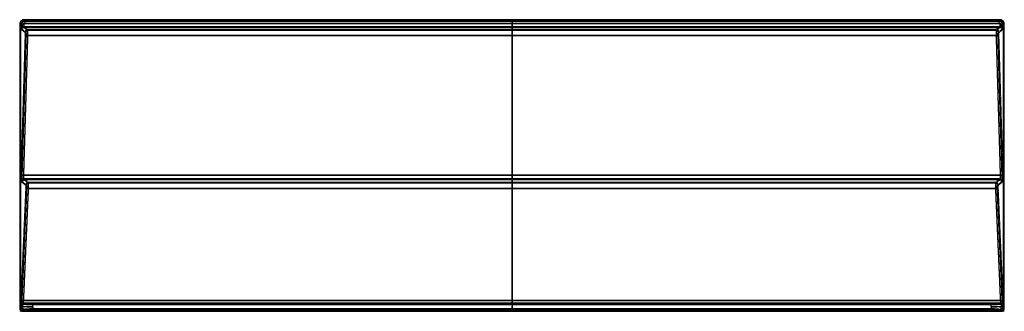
# Model space of a CAD drawing. Header units: millimetres. Extents: x -879 to 879, y 0 to 520.
import ezdxf

# ---------------------------------------------------------------- set-up
doc = ezdxf.new("R2010")
doc.units = ezdxf.units.MM
doc.header["$LTSCALE"] = 10
doc.linetypes.add('ALLCAD_Strich', pattern=[0.2, 0.15, -0.05])
for name, color, linetype in [('BESCH_KONT_sich_schn_ansi_2d', 40, 'Continuous'), ('BESCH_KONT_sich_schn_grun_2d', 10, 'Continuous'), ('BESCH_KONT_sich_schn_seit_2d', 160, 'Continuous')]:
    doc.layers.add(name, color=color, linetype=linetype)

msp = doc.modelspace()

# ---------------------------------------------------------------- linework, layer by layer
at = {"layer": 'BESCH_KONT_sich_schn_ansi_2d', "linetype": 'Continuous', "lineweight": 0}
for p, q in [((-874, 0), (-879, 0)), ((-875.7, 0, 31.1), (-879, 0)), ((-868.1, 0, 103.3), (-875.7, 0, 31.1)), ((-874, 0), (-870.8, 0, 30.9)), ((-874, 0), (874, 0)), ((-869.9, 0, 43.2), (-863.2, 0, 107.3)), ((-868.1, 0, 103.3), (-868.1, 0, 103.5)), ((-863.1, 0, 108), (-863.2, 0, 107.3)), ((863.2, 0, 107.3), (-863.2, 0, 107.3)), ((-863.1, 0, 108), (863.1, 0, 108)), ((-855.8, 0, 49), (-855.8, 0, 44.3)), ((-855.8, 0, 44.3), (855.8, 0, 44.3)), ((855.8, 0, 49), (-855.8, 0, 49)), ((0, 0, 0), (0, 0, 0)), ((0, 0, 0), (0, 0, 0)), ((0, 0, 0), (0, 0, 0)), ((0, 0, 0), (0, 0, 0)), ((0, 0, 0), (0, 0, 0)), ((0, 0, 0), (0, 0, 0)), ((0, 0, 0), (0, 0, 0)), ((0, 0, 0), (0, 0, 0)), ((0, 0, 0), (0, 0, 0)), ((0, 0, 0), (0, 0, 0)), ((0, 0, 0), (0, 0, 0)), ((0, 0, 0), (0, 0, 0)), ((0, 0, 0), (0, 0, 0)), ((0, 0, 0), (0, 0, 0)), ((0, 0, 0), (0, 0, 0)), ((0, 0, 0), (0, 0, 0)), ((0, 0, 0), (0, 0, 0)), ((0, 0, 0), (0, 0, 0)), ((0, 0, 0), (0, 0, 0)), ((0, 0, 0), (0, 0, 0)), ((0, 0, 0), (0, 0, 0)), ((0, 0, 0), (0, 0, 0)), ((0, 0, 0), (0, 0, 0)), ((0, 0, 0), (0, 0, 0)), ((0, 0, 0), (0, 0, 0)), ((0, 0, 0), (0, 0, 0)), ((855.8, 0, 49), (855.8, 0, 44.3)), ((863.2, 0, 107.3), (863.1, 0, 108)), ((863.2, 0, 107.3), (869.9, 0, 43.2)), ((868.1, 0, 103.5), (868.1, 0, 103.3)), ((875.7, 0, 31.1), (868.1, 0, 103.3)), ((870.8, 0, 30.9), (874, 0)), ((879, 0), (874, 0)), ((879, 0), (875.7, 0, 31.1))]:
    msp.add_line(p, q, dxfattribs=at)
at = {"layer": 'BESCH_KONT_sich_schn_ansi_2d', "linetype": 'ALLCAD_Strich', "lineweight": 0}
for p, q in [((-874.1, 0, 30.9), (-877.3, 0)), ((-866.5, 0, 103.1), (-874.1, 0, 30.9)), ((-874, 0), (-870.8, 0, 30.8)), ((-872, 0, 22.3), (-871.2, 0, 26.7)), ((-872, 0, 24), (-871.2, 0, 26.8)), ((-872, 0, 22.3), (872, 0, 22.3)), ((-872, 0, 24), (872, 0, 24)), ((-871.9, 0, 22.7), (-863.2, 0, 105.8)), ((871.9, 0, 22.7), (-871.9, 0, 22.7)), ((-871.9, 0, 24.2), (-869.9, 0, 43.2)), ((871.9, 0, 24.2), (-871.9, 0, 24.2)), ((-871.8, 0, 24.3), (-870.8, 0, 30.4)), ((-871.8, 0, 26), (-870.8, 0, 30.6)), ((-871.8, 0, 24.3), (871.8, 0, 24.3)), ((-871.8, 0, 26), (871.8, 0, 26)), ((-871.7, 0, 24.6), (-864.3, 0, 95.1)), ((871.7, 0, 24.6), (-871.7, 0, 24.6)), ((-871.7, 0, 26.2), (-864.3, 0, 96.7)), ((871.7, 0, 26.2), (-871.7, 0, 26.2)), ((-871.4, 0, 18.3), (-871.5, 0, 18.3)), ((-871.4, 0, 20), (-871.5, 0, 20)), ((-871.4, 0, 24.4), (-871.4, 0, 18.3)), ((871.4, 0, 18.3), (-871.4, 0, 18.3)), ((-871.4, 0, 24.4), (871.4, 0, 24.4)), ((-870.8, 0, 30.4), (-871.4, 0, 24.4)), ((-871.4, 0, 24.6), (-871.4, 0, 24.4)), ((-871.4, 0, 24.6), (871.4, 0, 24.6)), ((871.4, 0, 20), (-871.4, 0, 20)), ((-870.8, 0, 30.6), (-871.4, 0, 24.6)), ((871.2, 0, 26.7), (-871.2, 0, 26.7)), ((871.2, 0, 26.8), (-871.2, 0, 26.8)), ((-869.4, 0, 15.3), (-871, 0)), ((-869.4, 0, 15.4), (-871, 0)), ((-863.5, 0, 100.1), (-870.8, 0, 30.4)), ((870.8, 0, 30.4), (-870.8, 0, 30.4)), ((-863.5, 0, 100.2), (-870.8, 0, 30.6)), ((870.8, 0, 30.6), (-870.8, 0, 30.6)), ((-869.4, 0, 15.3), (-869.4, 0, 18.3)), ((869.4, 0, 15.3), (-869.4, 0, 15.3)), ((-869.4, 0, 18.3), (-869.4, 0, 20)), ((869.4, 0, 15.4), (-869.4, 0, 15.4)), ((-866.5, 0, 103.1), (-866.5, 0, 103.3)), ((864.6, 0, 89.1), (-864.6, 0, 89.1)), ((-864.3, 0, 95.1), (-864.6, 0, 89.1)), ((864.6, 0, 89.2), (-864.6, 0, 89.2)), ((-864.3, 0, 96.7), (-864.6, 0, 89.2)), ((-864.3, 0, 95.3), (-864.3, 0, 95.1)), ((864.3, 0, 95.1), (-864.3, 0, 95.1)), ((-864.3, 0, 97), (-864.3, 0, 96.7)), ((864.3, 0, 96.7), (-864.3, 0, 96.7)), ((-864.3, 0, 95.3), (864.3, 0, 95.3)), ((-864.3, 0, 97), (864.3, 0, 97)), ((-863.2, 0, 105.8), (-863.5, 0, 100.1)), ((863.5, 0, 100.1), (-863.5, 0, 100.1)), ((-863.2, 0, 107.3), (-863.5, 0, 100.2)), ((863.5, 0, 100.2), (-863.5, 0, 100.2)), ((-863.1, 0, 106.3), (-863.2, 0, 105.8)), ((863.2, 0, 105.8), (-863.2, 0, 105.8)), ((-863.1, 0, 106.3), (863.1, 0, 106.3)), ((-855.8, 0, 44.3), (-855.8, 0, 44.2)), ((-855.8, 0, 44.2), (855.8, 0, 44.2)), ((855.8, 0, 47.3), (-855.8, 0, 47.3)), ((855.8, 0, 44.3), (855.8, 0, 44.2)), ((863.2, 0, 105.8), (863.1, 0, 106.3)), ((863.5, 0, 100.1), (863.2, 0, 105.8)), ((863.2, 0, 105.8), (871.9, 0, 22.7)), ((863.5, 0, 100.2), (863.2, 0, 107.3)), ((870.8, 0, 30.4), (863.5, 0, 100.1)), ((870.8, 0, 30.6), (863.5, 0, 100.2)), ((864.6, 0, 89.1), (864.3, 0, 95.1)), ((864.3, 0, 95.1), (864.3, 0, 95.3)), ((864.3, 0, 95.1), (871.7, 0, 24.6)), ((864.6, 0, 89.2), (864.3, 0, 96.7)), ((864.3, 0, 96.7), (864.3, 0, 97)), ((864.3, 0, 96.7), (871.7, 0, 26.2)), ((874.1, 0, 30.9), (866.5, 0, 103.1)), ((866.5, 0, 103.3), (866.5, 0, 103.1)), ((869.4, 0, 18.3), (869.4, 0, 15.3)), ((871, 0), (869.4, 0, 15.3)), ((869.4, 0, 20), (869.4, 0, 18.3)), ((871, 0), (869.4, 0, 15.4)), ((869.9, 0, 43.2), (871.9, 0, 24.2)), ((871.4, 0, 24.4), (870.8, 0, 30.4)), ((870.8, 0, 30.8), (874, 0)), ((870.8, 0, 30.4), (871.8, 0, 24.3)), ((871.4, 0, 24.6), (870.8, 0, 30.6)), ((870.8, 0, 30.6), (871.8, 0, 26)), ((871.2, 0, 26.7), (872, 0, 22.3)), ((871.2, 0, 26.8), (872, 0, 24)), ((871.4, 0, 24.4), (871.4, 0, 18.3)), ((871.5, 0, 18.3), (871.4, 0, 18.3)), ((871.5, 0, 20), (871.4, 0, 20)), ((871.4, 0, 24.6), (871.4, 0, 24.4)), ((877.3, 0), (874.1, 0, 30.9))]:
    msp.add_line(p, q, dxfattribs=at)
at = {"layer": 'BESCH_KONT_sich_schn_ansi_2d', "linetype": 'ALLCAD_Strich', "lineweight": 0, "extrusion": (0, -1, 0)}
for centre, radius, start, end in [((-872.4, 15), 5, 124.0669, 174), ((-872.4, 15), 3.33, 124.0669, 174), ((-855.8, 29), 18.3, 90, 174), ((855.8, 29), 18.3, 6, 90), ((863.1, 103), 3.33, 6, 90), ((864.3, 92), 3.33, 6, 90), ((864.3, 92), 5, 6, 90), ((871.8, 21), 3.33, 6, 90), ((871.8, 21), 5, 6, 90), ((872, 19), 3.33, 6, 90), ((872, 19), 5, 6, 90), ((872.4, 15), 3.33, 6, 55.9331), ((872.4, 15), 5, 6, 55.9331)]:
    msp.add_arc(centre, radius, start, end, dxfattribs=at)
at = {"layer": 'BESCH_KONT_sich_schn_ansi_2d', "linetype": 'ALLCAD_Strich', "lineweight": 0, "extrusion": (0, 1, 0)}
for centre, radius, start, end in [((872, 19), 5, 6, 90), ((871.8, 21), 5, 6, 90), ((872, 19), 3.33, 6, 90), ((871.8, 21), 3.33, 6, 90), ((855.8, 29.2), 15, 6, 90), ((864.3, 92), 5, 6, 90), ((864.3, 92), 3.33, 6, 90), ((863.1, 103), 3.33, 6, 90), ((-855.8, 29.2), 15, 90, 174)]:
    msp.add_arc(centre, radius, start, end, dxfattribs=at)
at = {"layer": 'BESCH_KONT_sich_schn_ansi_2d', "linetype": 'Continuous', "lineweight": 0, "extrusion": (0, -1, 0)}
for centre, radius, start, end in [((-855.8, 29), 20, 90, 174), ((0, 0), 0.00116, 180, 270), ((0, 0), 0.00116, 90, 180), ((0, 0), 0.00271, 270, 0), ((0, 0), 0.00271, 0, 90), ((0, 0), 0.00116, 180, 270), ((0, 0), 0.00116, 90, 180), ((0, 0), 0.00271, 270, 0), ((0, 0), 0.00271, 0, 90), ((0, 0), 0.00217, 270, 360), ((0, 0), 0.00217, 0, 90), ((855.8, 29), 20, 6, 90), ((863.1, 103), 5, 6, 90)]:
    msp.add_arc(centre, radius, start, end, dxfattribs=at)
at = {"layer": 'BESCH_KONT_sich_schn_ansi_2d', "linetype": 'Continuous', "lineweight": 0, "extrusion": (0, 1, 0)}
for centre, radius, start, end in [((855.8, 29.3), 15, 6, 90), ((863.1, 103), 5, 6, 90), ((0, 0), 0.00271, 0, 90), ((0, 0), 0.00271, 270, 0), ((0, 0), 0.00116, 90, 180), ((0, 0), 0.00116, 180, 270), ((0, 0), 0.00271, 0, 90), ((0, 0), 0.00271, 270, 0), ((0, 0), 0.00116, 90, 180), ((0, 0), 0.00116, 180, 270), ((0, 0), 0.00093, 90, 180), ((0, 0), 0.00093, 180, 270), ((-855.8, 29.3), 15, 90, 174)]:
    msp.add_arc(centre, radius, start, end, dxfattribs=at)
at = {"layer": 'BESCH_KONT_sich_schn_ansi_2d', "linetype": 'ALLCAD_Strich', "lineweight": 0, "extrusion": (0, 1, 0)}
for centre, major_axis, ratio, start_param, end_param in [((-872.4, 0, 15), (1, 0, 9.51), 0.522652, -1.570796, -0.699299), ((-869.4, 0, 15), (-7.99, 0, 0.52), 0.054092, 0.002138, 1.563824), ((-872.4, 0, 15), (0.98, 0, 9.37), 0.353434, -1.570796, -0.699299), ((-869.4, 0, 15), (-6.33, 0, 0.35), 0.045487, 0.002271, 1.563956), ((-878, 0, 23.3), (2.8, 0, -4.14), 0.508217, -1.087057, 0), ((863.2, 0, 102.7), (3.31, 0, 0.35), 0.922488, -1.474141, 0), ((863.5, 0, 99.8), (3.31, 0, 0.35), 0.086682, -1.561686, 0), ((863.5, 0, 99.8), (4.97, 0, 0.52), 0.086682, -1.561686, 0), ((864.3, 0, 91.9), (3.31, 0, 0.35), 0.961813, -1.470048, 0), ((864.3, 0, 91.9), (4.97, 0, 0.52), 0.961813, -1.470048, 0), ((864.6, 0, 88.8), (3.31, 0, 0.35), 0.086682, -1.561686, 0), ((864.6, 0, 88.8), (4.97, 0, 0.52), 0.086682, -1.561686, 0), ((869.4, 0, 15), (-6.33, 0, -0.35), 0.045487, 1.577636, 3.139322), ((869.4, 0, 15), (-7.99, 0, -0.52), 0.054092, 1.577768, 3.139454), ((870.8, 0, 30.6), (3.31, 0, 0.35), 0.069376, -1.563505, 0), ((870.8, 0, 30.1), (3.31, 0, 0.35), 0.086682, -1.561686, 0), ((870.8, 0, 30.1), (4.97, 0, 0.52), 0.086682, -1.561686, 0), ((871.2, 0, 26.4), (3.31, 0, 0.35), 0.069376, -1.563505, 0), ((871.2, 0, 26.4), (4.97, 0, 0.52), 0.069376, -1.563505, 0), ((871.7, 0, 21.4), (3.31, 0, 0.35), 0.961813, -1.470048, 0), ((871.7, 0, 21.4), (4.97, 0, 0.52), 0.961813, -1.470048, 0), ((871.9, 0, 19.6), (3.31, 0, 0.35), 0.922488, -1.474141, 0), ((871.9, 0, 19.6), (4.97, 0, 0.52), 0.922488, -1.474141, 0), ((872.4, 0, 15), (-0.98, 0, 9.37), 0.353434, 0.699299, 1.570796), ((878, 0, 23.3), (-2.8, 0, -4.14), 0.508217, 0, 1.087057), ((872.4, 0, 15), (-1, 0, 9.51), 0.522652, 0.699299, 1.570796)]:
    msp.add_ellipse(centre, major_axis=major_axis, ratio=ratio, start_param=start_param, end_param=end_param, dxfattribs=at)
at = {"layer": 'BESCH_KONT_sich_schn_ansi_2d', "linetype": 'ALLCAD_Strich', "lineweight": 0, "extrusion": (0, -1, 0)}
for centre, major_axis, ratio, start_param, end_param in [((-871.9, 0, 19.6), (-4.97, 0, 0.52), 0.922488, -1.474141, 0), ((-871.7, 0, 21.4), (-4.97, 0, 0.52), 0.961813, -1.470048, 0), ((-871.2, 0, 26.4), (-4.97, 0, 0.52), 0.069376, -1.563505, 0), ((-870.8, 0, 30.1), (-4.97, 0, 0.52), 0.086682, -1.561686, 0), ((-871.9, 0, 19.6), (-3.31, 0, 0.35), 0.922488, -1.474141, 0), ((-871.7, 0, 21.4), (-3.31, 0, 0.35), 0.961813, -1.470048, 0), ((-871.2, 0, 26.4), (-3.31, 0, 0.35), 0.069376, -1.563505, 0), ((-870.8, 0, 30.6), (-3.31, 0, 0.35), 0.069376, -1.563505, 0), ((-870.8, 0, 30.1), (-3.31, 0, 0.35), 0.086682, -1.561686, 0), ((-871.3, 0, 25), (3.42, 0, 0.73), 0.157493, -1.635881, -1.630969), ((-871.5, 0, 25), (0, 0, -5), 0.004904, 0, 1.483019), ((-871.3, 0, 25), (5.08, 0, 0.53), 0.082988, -1.602388, -1.597476), ((-864.6, 0, 88.8), (-4.97, 0, 0.52), 0.086682, -1.561686, 0), ((-864.3, 0, 91.9), (-4.97, 0, 0.52), 0.961813, -1.470048, 0), ((-863.5, 0, 99.8), (-4.97, 0, 0.52), 0.086682, -1.561686, 0), ((-864.6, 0, 88.8), (-3.31, 0, 0.35), 0.086682, -1.561686, 0), ((-864.3, 0, 91.9), (-3.31, 0, 0.35), 0.961813, -1.470048, 0), ((-863.5, 0, 99.8), (-3.31, 0, 0.35), 0.086682, -1.561686, 0), ((-863.2, 0, 102.7), (-3.31, 0, 0.35), 0.922488, -1.474141, 0), ((871.3, 0, 25), (3.42, 0, -0.73), 0.157493, -1.510624, -1.505711), ((871.3, 0, 25), (5.08, 0, -0.53), 0.082988, -1.544117, -1.539204), ((871.5, 0, 25), (0, 0, -5), 0.004904, -1.483019, 0)]:
    msp.add_ellipse(centre, major_axis=major_axis, ratio=ratio, start_param=start_param, end_param=end_param, dxfattribs=at)
at = {"layer": 'BESCH_KONT_sich_schn_ansi_2d', "linetype": 'Continuous', "lineweight": 0, "extrusion": (0, -1, 0)}
for centre, ratio, start_param in [((-870.8, 0, 30.6), 0.069376, -1.563505), ((-863.2, 0, 102.7), 0.922488, -1.474141)]:
    msp.add_ellipse(centre, major_axis=(-4.97, 0, 0.52), ratio=ratio, start_param=start_param, end_param=0, dxfattribs=at)
at = {"layer": 'BESCH_KONT_sich_schn_ansi_2d', "linetype": 'Continuous', "lineweight": 0, "extrusion": (0, 1, 0)}
for centre, ratio, start_param in [((863.2, 0, 102.7), 0.922488, -1.474141), ((870.8, 0, 30.6), 0.069376, -1.563505)]:
    msp.add_ellipse(centre, major_axis=(4.97, 0, 0.52), ratio=ratio, start_param=start_param, end_param=0, dxfattribs=at)
at = {"layer": 'BESCH_KONT_sich_schn_ansi_2d', "linetype": 'ALLCAD_Strich', "lineweight": 0}
for points, knots in [([(-871.5, 0, 20), (-872.2, 0, 20), (-872.7, 0, 20), (-873.6, 0, 19.8), (-873.9, 0, 19.7), (-874.6, 0, 19.5), (-874.9, 0, 19.3), (-875.2, 0, 19.1)], [0, 0, 0, 0, 0.2749284, 0.2749284, 0.4845316, 0.4845316, 0.7252618, 0.7252618, 0.7252618, 0.7252618]), ([(-874.8, 0, 22.6), (-874.5, 0, 23), (-874.2, 0, 23.4), (-873.5, 0, 23.9), (-873.2, 0, 24.1), (-872.4, 0, 24.4), (-871.9, 0, 24.5), (-871.5, 0, 24.6)], [-0.7252618, -0.7252618, -0.7252618, -0.7252618, -0.4845316, -0.4845316, -0.2749284, -0.2749284, 0, 0, 0, 0]), ([(-871.5, 0, 18.3), (-871.9, 0, 18.3), (-872.2, 0, 18.3), (-872.7, 0, 18.3), (-873, 0, 18.2), (-873.2, 0, 18.2), (-873.4, 0, 18.1), (-873.6, 0, 18.1), (-874, 0, 17.9), (-874.1, 0, 17.9), (-874.3, 0, 17.8)], [0, 0, 0, 0, 0.1813154, 0.1813154, 0.3626309, 0.3626309, 0.3626309, 0.5439463, 0.5439463, 0.7252618, 0.7252618, 0.7252618, 0.7252618]), ([(-873.8, 0, 22.4), (-873.6, 0, 22.7), (-873.4, 0, 23), (-873.1, 0, 23.4), (-872.9, 0, 23.6), (-872.7, 0, 23.8), (-872.5, 0, 24), (-872.3, 0, 24.1), (-871.9, 0, 24.3), (-871.7, 0, 24.4), (-871.5, 0, 24.4)], [-0.7252618, -0.7252618, -0.7252618, -0.7252618, -0.5439463, -0.5439463, -0.3626309, -0.3626309, -0.3626309, -0.1813154, -0.1813154, 0, 0, 0, 0]), ([(874.3, 0, 17.8), (874.1, 0, 17.9), (874, 0, 17.9), (873.6, 0, 18.1), (873.4, 0, 18.1), (873.2, 0, 18.2), (873, 0, 18.2), (872.7, 0, 18.3), (872.2, 0, 18.3), (871.9, 0, 18.3), (871.5, 0, 18.3)], [0, 0, 0, 0, 0.1813136, 0.1813136, 0.3626273, 0.3626273, 0.3626273, 0.5439409, 0.5439409, 0.7252545, 0.7252545, 0.7252545, 0.7252545]), ([(871.5, 0, 24.4), (871.7, 0, 24.4), (871.9, 0, 24.3), (872.3, 0, 24.1), (872.5, 0, 24), (872.7, 0, 23.8), (872.9, 0, 23.6), (873.1, 0, 23.4), (873.4, 0, 23), (873.6, 0, 22.7), (873.8, 0, 22.4)], [-0.7252545, -0.7252545, -0.7252545, -0.7252545, -0.5439409, -0.5439409, -0.3626273, -0.3626273, -0.3626273, -0.1813136, -0.1813136, 0, 0, 0, 0]), ([(871.5, 0, 24.6), (871.8, 0, 24.5), (872.2, 0, 24.4), (873.1, 0, 24.1), (873.6, 0, 23.8), (874.3, 0, 23.2), (874.6, 0, 22.9), (874.8, 0, 22.6)], [-0.7252545, -0.7252545, -0.7252545, -0.7252545, -0.4961079, -0.4961079, -0.1908107, -0.1908107, 0, 0, 0, 0]), ([(875.2, 0, 19.1), (875, 0, 19.3), (874.7, 0, 19.4), (874, 0, 19.7), (873.5, 0, 19.9), (872.5, 0, 20), (872.1, 0, 20), (871.5, 0, 20)], [0, 0, 0, 0, 0.1908107, 0.1908107, 0.4961079, 0.4961079, 0.7252545, 0.7252545, 0.7252545, 0.7252545])]:
    msp.add_open_spline(points, degree=3, knots=knots, dxfattribs=at)
for points in [[(-873.8, 0, 22.4), (-873.6, 0, 22), (-873.4, 0, 21.2), (-873.3, 0, 20), (-873.4, 0, 19), (-873.7, 0, 18.3), (-874.1, 0, 17.9), (-874.3, 0, 17.8)], [(-871.5, 0, 18.3), (-871.5, 0, 18.3), (-871.5, 0, 18.5), (-871.5, 0, 19.4), (-871.5, 0, 20.7), (-871.5, 0, 22.5), (-871.5, 0, 23.8), (-871.5, 0, 24.4)], [(871.5, 0, 24.4), (871.5, 0, 23.8), (871.5, 0, 22.5), (871.5, 0, 20.7), (871.5, 0, 19.4), (871.5, 0, 18.5), (871.5, 0, 18.3), (871.5, 0, 18.3)], [(874.3, 0, 17.8), (874.1, 0, 17.9), (873.7, 0, 18.3), (873.4, 0, 19), (873.3, 0, 20), (873.4, 0, 21.2), (873.6, 0, 22), (873.8, 0, 22.4)]]:
    msp.add_open_spline(points, degree=3, dxfattribs=at)
at = {"layer": 'BESCH_KONT_sich_schn_grun_2d', "linetype": 'ALLCAD_Strich'}
for p, q in [((-879, 512), (-877.4, 510.7)), ((-879, 512), (-879, 5)), ((-877.4, 510.7), (-875.2, 510.7)), ((-877.4, 510.7), (-877.4, 503.7)), ((-877.3, 512), (-877.3, 5)), ((-877.3, 512), (-875.7, 510.7)), ((-875.7, 510.7), (-875.7, 503.7)), ((-875.2, 510.7), (-874.3, 510.7)), ((-871.5, 512.8), (-871.5, 507.9)), ((-871.4, 512.8), (-871.4, 507.9)), ((871.4, 512.8), (-871.4, 512.8)), ((-869.4, 518.6), (-871, 520)), ((871, 520), (-871, 520)), ((-869.4, 517), (-871, 518.3)), ((871, 518.3), (-871, 518.3)), ((-869.4, 513.7), (-869.4, 518.6)), ((869.4, 518.6), (-869.4, 518.6)), ((869.4, 517), (-869.4, 517)), ((-869.4, 513.7), (869.4, 513.7)), ((871, 520), (869.4, 518.6)), ((869.4, 518.6), (869.4, 513.7)), ((871, 518.3), (869.4, 517)), ((871.4, 512.8), (871.4, 507.9)), ((871.5, 507.9), (871.5, 512.8)), ((874.3, 510.7), (875.2, 510.7)), ((875.2, 510.7), (877.4, 510.7)), ((875.7, 510.7), (877.3, 512)), ((875.7, 503.7), (875.7, 510.7)), ((877.3, 5), (877.3, 512)), ((877.4, 510.7), (879, 512)), ((877.4, 503.7), (877.4, 510.7)), ((879, 5), (879, 512)), ((-877.4, 503.7), (-869.6, 497.2)), ((-869.3, 492.8), (-876.7, 243.7)), ((-875.7, 503.7), (-868, 497.2)), ((-867.6, 492.8), (-875, 243.7)), ((-871.4, 507.9), (871.4, 507.9)), ((-864.6, 502.2), (-871.4, 507.9)), ((-871.4, 507.9), (-871.4, 506.2)), ((-871.4, 506.2), (871.4, 506.2)), ((-864.6, 500.5), (-871.4, 506.2)), ((864.6, 502.2), (-864.6, 502.2)), ((864.6, 500.5), (-864.6, 500.5)), ((871.4, 507.9), (864.6, 502.2)), ((871.4, 506.2), (864.6, 500.5)), ((875, 243.7), (867.6, 492.8)), ((868, 497.2), (875.7, 503.7)), ((876.7, 243.7), (869.3, 492.8)), ((869.6, 497.2), (877.4, 503.7)), ((871.4, 507.9), (871.4, 506.2)), ((-871.7, 242.8), (-864.3, 491.9)), ((-871.7, 242.3), (-864.3, 491.4)), ((864.3, 491.9), (-864.3, 491.9)), ((864.3, 491.4), (-864.3, 491.4)), ((864.3, 491.9), (871.7, 242.8)), ((864.3, 491.4), (871.7, 242.3)), ((-875.8, 231), (-868.5, 224.9)), ((-874.1, 231), (-866.8, 224.9)), ((871.7, 242.8), (-871.7, 242.8)), ((871.7, 242.3), (-871.7, 242.3)), ((-863.5, 229.9), (-870.8, 236)), ((870.8, 236), (-870.8, 236)), ((-863.5, 228.2), (-870.8, 234.3)), ((870.8, 234.3), (-870.8, 234.3)), ((863.5, 229.9), (-863.5, 229.9)), ((870.8, 236), (863.5, 229.9)), ((870.8, 234.3), (863.5, 228.2)), ((866.8, 224.9), (874.1, 231)), ((868.5, 224.9), (875.8, 231)), ((-868.1, 220.1), (-876.9, 20.4)), ((-866.5, 220.1), (-875.2, 20.4)), ((-871.9, 19.1), (-863.2, 218.8)), ((-871.9, 18.4), (-863.2, 218.2)), ((863.5, 228.2), (-863.5, 228.2)), ((863.2, 218.8), (-863.2, 218.8)), ((863.2, 218.2), (-863.2, 218.2)), ((863.2, 218.8), (871.9, 19.1)), ((863.2, 218.2), (871.9, 18.4)), ((875.2, 20.4), (866.5, 220.1)), ((876.9, 20.4), (868.1, 220.1)), ((871.9, 19.1), (-871.9, 19.1)), ((871.9, 18.4), (-871.9, 18.4)), ((-875.7, 7.1), (-879, 5)), ((-874.1, 7.1), (-877.3, 5)), ((-876.2, 9.3), (-875.7, 9)), ((-875.7, 7.1), (-875.7, 9)), ((-874.5, 9.3), (-874.1, 9)), ((-874.1, 7.1), (-874.1, 9)), ((-874, 1.7), (-870.8, 3.8)), ((-874, 0), (-870.8, 2.2)), ((-874, 1.7), (874, 1.7)), ((-874, 0), (0, 0)), ((-870.8, 14), (-871.2, 14.3)), ((871.2, 14.3), (-871.2, 14.3)), ((-870.8, 12.4), (-871.2, 12.6)), ((871.2, 12.6), (-871.2, 12.6)), ((-855.8, 8.1), (-855.8, 13.1)), ((855.8, 13.1), (-855.8, 13.1)), ((855.8, 11.4), (-855.8, 11.4)), ((-855.8, 8.1), (-855.8, 3.1)), ((-855.8, 4.8), (855.8, 4.8)), ((-855.8, 3.1), (855.8, 3.1)), ((0, 0), (0, 0)), ((0, 0), (0, 0)), ((0, 0), (874, 0)), ((0, 0), (0, 0)), ((0, 0), (0, 0)), ((0, 0), (0, 0)), ((0, 0), (0, 0)), ((0, 0), (0, 0)), ((0, 0), (0, 0)), ((0, 0), (0, 0)), ((0, 0), (0, 0)), ((0, 0), (0, 0)), ((0, 0), (0, 0)), ((0, 0), (0, 0)), ((0, 0), (0, 0)), ((0, 0), (0, 0)), ((0, 0), (0, 0)), ((0, 0), (0, 0)), ((0, 0), (0, 0)), ((0, 0), (0, 0)), ((0, 0), (0, 0)), ((0, 0), (0, 0)), ((0, 0), (0, 0)), ((0, 0), (0, 0)), ((0, 0), (0, 0)), ((0, 0), (0, 0)), ((0, 0), (0, 0)), ((0, 0), (0, 0)), ((0, 0), (0, 0)), ((0, 0), (0, 0)), ((0, 0), (0, 0)), ((0, 0), (0, 0)), ((0, 0), (0, 0)), ((0, 0), (0, 0)), ((855.8, 8.1), (855.8, 13.1)), ((855.8, 8.1), (855.8, 3.1)), ((871.2, 14.3), (870.8, 14)), ((871.2, 12.6), (870.8, 12.4)), ((870.8, 3.8), (874, 1.7)), ((870.8, 2.2), (874, 0)), ((874.1, 9), (874.5, 9.3)), ((874.1, 9), (874.1, 7.1)), ((877.3, 5), (874.1, 7.1)), ((875.7, 9), (876.2, 9.3)), ((875.7, 9), (875.7, 7.1)), ((879, 5), (875.7, 7.1)), ((0, 0), (0, 0)), ((0, 0), (0, 0)), ((0, 0), (0, 0)), ((0, 0), (0, 0)), ((0, 0), (0, 0)), ((0, 0), (0, 0)), ((0, 0), (0, 0)), ((0, 0), (0, 0))]:
    msp.add_line(p, q, dxfattribs=at)
for centre, major_axis, ratio, start_param, end_param in [((-871, 512), (-6.21, 5.17), 0.990779, -0.872051, 0.689635), ((-872.4, 503.7), (0.74, 9.16), 0.539925, 0.742799, 1.614297), ((-871, 512), (-4.91, 4.09), 0.990779, -0.872051, 0.689635), ((-872.4, 503.7), (0.4, 9.17), 0.360645, 0.715041, 1.586539), ((-878, 510.7), (2.9, -4.07), 0.482426, 0.152724, 1.239781), ((-871.3, 502.8), (-7.76, 6.46), 0.990779, -0.872051, -0.867138), ((871, 512), (6.21, 5.17), 0.990779, -0.689635, 0.872051), ((871, 512), (4.91, 4.09), 0.990779, -0.689635, 0.872051), ((871.3, 502.8), (7.76, 6.46), 0.990779, 0.867138, 0.872051), ((878, 510.7), (-2.9, -4.07), 0.482426, -1.239781, -0.152724), ((872.4, 503.7), (-0.4, 9.17), 0.360645, -1.586539, -0.715041), ((872.4, 503.7), (-0.74, 9.16), 0.539925, -1.614297, -0.742799), ((-864.6, 497.2), (-3.2, -3.84), 0.990779, -2.442847, -0.881161), ((-864.6, 497.2), (-2.13, -2.56), 0.990779, -2.442847, -0.881161), ((-864.7, 493.7), (0, 8.5), 0.043278, -1.846598, -0.087266), ((-864.7, 493.7), (0, 6.83), 0.05386, -1.846598, -0.087266), ((864.7, 493.7), (0, -8.5), 0.043278, -3.054326, -1.294994), ((864.7, 493.7), (0, -6.83), 0.05386, -3.054326, -1.294994), ((864.3, 492.8), (5, 0.15), 0.272207, -1.578893, -0.108845), ((864.3, 492.8), (3.33, 0.1), 0.272207, -1.578893, -0.108845), ((-875.7, 241), (0, -10), 0.105104, -1.846598, -0.087266), ((-870.8, 231), (-3.2, -3.84), 0.990779, -2.442847, -0.881161), ((-874, 241), (0, -10), 0.105104, -1.846598, -0.087266), ((-870.8, 231), (-2.13, -2.56), 0.990779, -2.442847, -0.881161), ((-863.5, 224.9), (-3.2, -3.84), 0.990779, -2.442847, -0.881161), ((-863.5, 221.4), (0, 8.5), 0.043278, -1.965162, -0.087266), ((863.5, 221.4), (0, -8.5), 0.043278, -3.054326, -1.17643), ((871.7, 243.7), (5, 0.15), 0.272207, -1.578893, -0.108845), ((871.7, 243.7), (3.33, 0.1), 0.272207, -1.578893, -0.108845), ((874, 241), (0, 10), 0.105104, -3.054326, -1.294994), ((875.7, 241), (0, 10), 0.105104, -3.054326, -1.294994), ((-863.5, 224.9), (-2.13, -2.56), 0.990779, -2.442847, -0.881161), ((-863.5, 221.4), (0, 6.83), 0.05386, -1.965162, -0.087266), ((863.5, 221.4), (0, -6.83), 0.05386, -3.054326, -1.17643), ((863.2, 220.1), (5, 0.22), 0.38391, -1.587587, -0.113446), ((863.2, 220.1), (3.33, 0.15), 0.38391, -1.587587, -0.113446), ((-876.1, 17.3), (0, -8), 0.105104, -1.965162, -0.069813), ((-874.4, 17.3), (0, -8), 0.105104, -1.965162, -0.069813), ((871.9, 20.4), (5, 0.22), 0.38391, -1.587587, -0.113446), ((871.9, 20.4), (3.33, 0.15), 0.38391, -1.587587, -0.113446), ((874.4, 17.3), (0, 8), 0.105104, -3.071779, -1.17643), ((876.1, 17.3), (0, 8), 0.105104, -3.071779, -1.17643), ((-874, 5), (-4.2, -2.79), 0.992126, -0.583422, 0.980083), ((-874, 5), (-2.79, -1.86), 0.992126, -0.583422, 0.980083), ((-871.2, 9.3), (-2.77, -4.16), 0.992126, -2.550879, -0.987374), ((-870.8, 9), (-2.77, -4.16), 0.992126, -2.550879, -0.987374), ((-855.8, 9.1), (20, 0), 0.052445, -3.036873, -1.570796), ((-855.8, 7), (-20, 0), 0.052445, -1.570796, -0.10472), ((-871.2, 9.3), (-1.84, -2.77), 0.992126, -2.550879, -0.987374), ((-870.8, 9), (-1.84, -2.77), 0.992126, -2.550879, -0.987374), ((-855.8, 9.1), (18.3, 0), 0.057223, -3.036873, -1.570796), ((-855.8, 7), (-18.3, 0), 0.057223, -1.570796, -0.10472), ((855.8, 9.1), (20, 0), 0.052445, -1.570796, -0.10472), ((855.8, 9.1), (18.3, 0), 0.057223, -1.570796, -0.10472), ((855.8, 7), (-20, 0), 0.052445, -3.036873, -1.570796), ((855.8, 7), (-18.3, 0), 0.057223, -3.036873, -1.570796), ((870.8, 7.1), (2.77, 4.16), 0.992126, -2.550879, -0.987374), ((870.8, 7.1), (1.84, 2.77), 0.992126, -2.550879, -0.987374), ((874, 5), (4.2, -2.79), 0.992126, -0.980083, 0.583422), ((874, 5), (2.79, -1.86), 0.992126, -0.980083, 0.583422)]:
    msp.add_ellipse(centre, major_axis=major_axis, ratio=ratio, start_param=start_param, end_param=end_param, dxfattribs=at)
at = {"layer": 'BESCH_KONT_sich_schn_grun_2d', "linetype": 'ALLCAD_Strich', "extrusion": (0, 0, -1)}
for centre, major_axis, ratio, start_param, end_param in [((-869.4, 510.7), (-5.12, -6.15), 0.997727, 0.881161, 2.442847), ((-869.4, 510.7), (-4.05, -4.87), 0.99956, 0.881161, 2.442847), ((-869.4, 510.7), (-2.33, 1.94), 0.990779, 0.108124, 0.872051), ((869.4, 510.7), (-5.12, 6.15), 0.997727, 0.698746, 2.260432), ((869.4, 510.7), (-4.05, 4.87), 0.99956, 0.698746, 2.260432), ((869.4, 510.7), (2.33, 1.94), 0.990779, -0.872051, -0.108124), ((-872.4, 503.7), (4.83, 2.03), 0.757385, -2.634929, -1.763432), ((-872.4, 503.7), (3.35, 1.28), 0.648446, -2.610291, -1.738793), ((-871.3, 502.8), (-3.95, 3.29), 0.972918, 0.867138, 0.872051), ((-871.3, 502.8), (-2.68, 2.23), 0.955639, 0.867138, 0.872051), ((-869.6, 493.7), (0, -3.5), 0.105104, -3.054326, -1.294994), ((-864.3, 492.8), (-5, 0.15), 0.272207, -1.578893, -0.108845), ((-868, 493.7), (0, -3.5), 0.105104, -3.054326, -1.294994), ((-864.3, 492.8), (-3.33, 0.1), 0.272207, -1.578893, -0.108845), ((864.6, 497.2), (3.2, -3.84), 0.990779, -2.442847, -0.881161), ((864.6, 497.2), (2.13, -2.56), 0.990779, -2.442847, -0.881161), ((868, 493.7), (0, 3.5), 0.105104, -1.846598, -0.087266), ((869.6, 493.7), (0, 3.5), 0.105104, -1.846598, -0.087266), ((871.3, 502.8), (3.95, 3.29), 0.972918, -0.872051, -0.867138), ((871.3, 502.8), (2.68, 2.23), 0.955639, -0.872051, -0.867138), ((872.4, 503.7), (3.35, -1.28), 0.648446, -1.4028, -0.531302), ((872.4, 503.7), (4.83, -2.03), 0.757385, -1.378161, -0.506663), ((-871.7, 243.7), (-5, 0.15), 0.272207, -1.578893, -0.108845), ((-871.7, 243.7), (-3.33, 0.1), 0.272207, -1.578893, -0.108845), ((-870.7, 241), (0, 6.67), 0.157578, -3.054326, -1.294994), ((-870.7, 241), (0, 5), 0.210208, -3.054326, -1.294994), ((863.5, 224.9), (3.2, -3.84), 0.990779, -2.442847, -0.881161), ((870.7, 241), (0, -6.67), 0.157578, -1.846598, -0.087266), ((870.7, 241), (0, -5), 0.210208, -1.846598, -0.087266), ((870.8, 231), (3.2, -3.84), 0.990779, -2.442847, -0.881161), ((870.8, 231), (2.13, -2.56), 0.990779, -2.442847, -0.881161), ((-868.5, 221.4), (0, -3.5), 0.105104, -3.054326, -1.17643), ((-863.2, 220.1), (-5, 0.22), 0.38391, -1.587587, -0.113446), ((-866.8, 221.4), (0, -3.5), 0.105104, -3.054326, -1.17643), ((-863.2, 220.1), (-3.33, 0.15), 0.38391, -1.587587, -0.113446), ((863.5, 224.9), (2.13, -2.56), 0.990779, -2.442847, -0.881161), ((866.8, 221.4), (0, 3.5), 0.105104, -1.965162, -0.087266), ((868.5, 221.4), (0, 3.5), 0.105104, -1.965162, -0.087266), ((-871.9, 20.4), (-5, 0.22), 0.38391, -1.587587, -0.113446), ((-871.9, 20.4), (-3.33, 0.15), 0.38391, -1.587587, -0.113446), ((-871.1, 17.3), (0, 4.67), 0.18005, -3.071779, -1.17643), ((-871.1, 17.3), (0, 3), 0.280278, -3.071779, -1.17643), ((871.1, 17.3), (0, -4.67), 0.18005, -1.965162, -0.069813), ((871.1, 17.3), (0, -3), 0.280278, -1.965162, -0.069813), ((-870.8, 7.1), (-2.77, 4.16), 0.992126, -2.550879, -0.987374), ((-870.8, 7.1), (-1.84, 2.77), 0.992126, -2.550879, -0.987374), ((-855.8, 14.1), (-15, 0), 0.069927, -1.570796, -0.10472), ((-855.8, 12.5), (-15, 0), 0.069927, -1.570796, -0.10472), ((-855.8, 3.7), (15, 0), 0.069927, -3.036873, -1.570796), ((-855.8, 2.1), (15, 0), 0.069927, -3.036873, -1.570796), ((855.8, 14.1), (-15, 0), 0.069927, -3.036873, -1.570796), ((855.8, 12.5), (-15, 0), 0.069927, -3.036873, -1.570796), ((855.8, 3.7), (15, 0), 0.069927, -1.570796, -0.10472), ((855.8, 2.1), (15, 0), 0.069927, -1.570796, -0.10472), ((870.8, 9), (2.77, -4.16), 0.992126, -2.550879, -0.987374), ((870.8, 9), (1.84, -2.77), 0.992126, -2.550879, -0.987374), ((871.2, 9.3), (2.77, -4.16), 0.992126, -2.550879, -0.987374), ((871.2, 9.3), (1.84, -2.77), 0.992126, -2.550879, -0.987374)]:
    msp.add_ellipse(centre, major_axis=major_axis, ratio=ratio, start_param=start_param, end_param=end_param, dxfattribs=at)
at = {"layer": 'BESCH_KONT_sich_schn_grun_2d', "linetype": 'ALLCAD_Strich'}
for points, knots in [([(-871.5, 512.8), (-872.2, 512.6), (-872.7, 512.4), (-873.6, 511.9), (-873.9, 511.7), (-874.6, 511.2), (-874.9, 511), (-875.2, 510.7)], [0, 0, 0, 0, 0.2749284, 0.2749284, 0.4845316, 0.4845316, 0.7252618, 0.7252618, 0.7252618, 0.7252618]), ([(-871.5, 512.8), (-871.9, 512.6), (-872.2, 512.4), (-872.7, 512.1), (-873, 511.9), (-873.2, 511.7), (-873.4, 511.6), (-873.6, 511.4), (-874, 511), (-874.1, 510.9), (-874.3, 510.7)], [0, 0, 0, 0, 0.1813154, 0.1813154, 0.3626309, 0.3626309, 0.3626309, 0.5439463, 0.5439463, 0.7252618, 0.7252618, 0.7252618, 0.7252618]), ([(875.2, 510.7), (875, 510.9), (874.7, 511.1), (874, 511.6), (873.5, 512), (872.5, 512.4), (872.1, 512.6), (871.5, 512.8)], [0, 0, 0, 0, 0.1908107, 0.1908107, 0.4961079, 0.4961079, 0.7252545, 0.7252545, 0.7252545, 0.7252545]), ([(874.3, 510.7), (874.1, 510.9), (874, 511), (873.6, 511.4), (873.4, 511.6), (873.2, 511.7), (873, 511.9), (872.7, 512.1), (872.2, 512.4), (871.9, 512.6), (871.5, 512.8)], [0, 0, 0, 0, 0.1813136, 0.1813136, 0.3626273, 0.3626273, 0.3626273, 0.5439409, 0.5439409, 0.7252545, 0.7252545, 0.7252545, 0.7252545]), ([(-874.8, 506.9), (-874.5, 507.1), (-874.2, 507.2), (-873.5, 507.5), (-873.2, 507.6), (-872.4, 507.8), (-871.9, 507.9), (-871.5, 507.9)], [-0.7252618, -0.7252618, -0.7252618, -0.7252618, -0.4845316, -0.4845316, -0.2749284, -0.2749284, 0, 0, 0, 0]), ([(-873.8, 505.6), (-873.6, 505.7), (-873.4, 505.8), (-873.1, 505.9), (-872.9, 506), (-872.7, 506), (-872.5, 506.1), (-872.3, 506.1), (-871.9, 506.2), (-871.7, 506.2), (-871.5, 506.2)], [-0.7252618, -0.7252618, -0.7252618, -0.7252618, -0.5439463, -0.5439463, -0.3626309, -0.3626309, -0.3626309, -0.1813154, -0.1813154, 0, 0, 0, 0]), ([(-871.5, 507.9), (-871.5, 507.8), (-871.5, 507.3), (-871.5, 506.6), (-871.5, 506.2), (-871.5, 506.2)], [-0.4314667, -0.4314667, -0.4314667, -0.4314667, -0.4, -0.2, 0, 0, 0, 0]), ([(871.5, 507.9), (871.8, 507.9), (872.2, 507.8), (873.1, 507.6), (873.6, 507.5), (874.3, 507.2), (874.6, 507), (874.8, 506.9)], [-0.7252545, -0.7252545, -0.7252545, -0.7252545, -0.4961079, -0.4961079, -0.1908107, -0.1908107, 0, 0, 0, 0]), ([(871.5, 506.2), (871.5, 506.2), (871.5, 506.6), (871.5, 507.3), (871.5, 507.8), (871.5, 507.9)], [0, 0, 0, 0, 0.2, 0.4, 0.4314667, 0.4314667, 0.4314667, 0.4314667]), ([(871.5, 506.2), (871.7, 506.2), (871.9, 506.2), (872.3, 506.1), (872.5, 506.1), (872.7, 506), (872.9, 506), (873.1, 505.9), (873.4, 505.8), (873.6, 505.7), (873.8, 505.6)], [-0.7252545, -0.7252545, -0.7252545, -0.7252545, -0.5439409, -0.5439409, -0.3626273, -0.3626273, -0.3626273, -0.1813136, -0.1813136, 0, 0, 0, 0])]:
    msp.add_open_spline(points, degree=3, knots=knots, dxfattribs=at)
for points in [[(-873.8, 505.6), (-873.6, 505.8), (-873.4, 506.3), (-873.3, 507.2), (-873.4, 508.2), (-873.7, 509.4), (-874.1, 510.3), (-874.3, 510.7)], [(874.3, 510.7), (874.1, 510.3), (873.7, 509.4), (873.4, 508.2), (873.3, 507.2), (873.4, 506.3), (873.6, 505.8), (873.8, 505.6)]]:
    msp.add_open_spline(points, degree=3, dxfattribs=at)
at = {"layer": 'BESCH_KONT_sich_schn_seit_2d', "linetype": 'ALLCAD_Strich'}
for p, q in [((0, 512), (0, 520)), ((0, 518.6, 15.4), (0, 520)), ((0, 517, 15.3), (0, 518.3)), ((0, 513.7, 20), (0, 512.8, 20)), ((0, 513.7, 18.3), (0, 512.8, 18.3)), ((0, 512), (0, 510.7, 15.5)), ((0, 512), (0, 5)), ((0, 512), (0, 510.7, 15.3)), ((0, 510.7, 15.5), (0, 510.7, 19.1)), ((0, 510.7, 15.5), (0, 503.7, 15.5)), ((0, 510.7, 15.3), (0, 503.7, 15.3)), ((0, 510.7, 15.3), (0, 510.7, 15.5)), ((0, 502.2, 89.2), (0, 507.9, 24.6)), ((0, 500.5, 89.1), (0, 506.2, 24.4)), ((0, 503.7, 15.5), (0, 497.2, 89.3)), ((0, 503.7, 15.3), (0, 497.2, 89.2)), ((0, 492.8, 92.4), (0, 243.7, 21.9)), ((0, 492.8, 92.2), (0, 243.7, 21.7)), ((0, 242.8, 24.6), (0, 491.9, 95.1)), ((0, 242.3, 26.2), (0, 491.4, 96.7)), ((0, 229.9, 100.2), (0, 236, 30.6)), ((0, 228.2, 100.1), (0, 234.3, 30.4)), ((0, 231, 30.7), (0, 224.9, 100.3)), ((0, 231, 30.5), (0, 224.9, 100.2)), ((0, 220.1, 103.3), (0, 20.4, 20.1)), ((0, 220.1, 103.1), (0, 20.4, 20)), ((0, 19.1, 22.7), (0, 218.8, 105.8)), ((0, 18.4, 24.2), (0, 218.2, 107.3)), ((0, 14, 30.9), (0, 14.3, 26.8)), ((0, 14, 30.9), (0, 13.1, 44.3)), ((0, 12.4, 30.8), (0, 12.6, 26.7)), ((0, 12.4, 30.8), (0, 11.4, 44.2)), ((0, 9.3, 27), (0, 9, 31.1)), ((0, 9.3, 26.8), (0, 9, 30.9)), ((0, 7.1, 31.1), (0, 9, 31.1)), ((0, 8.1, 49), (0, 9, 31.1)), ((0, 7.1, 30.9), (0, 9, 30.9)), ((0, 8.1, 47.3), (0, 9, 30.9)), ((0, 7.1, 31.1), (0, 8.1, 49)), ((0, 7.1, 30.9), (0, 8.1, 47.3)), ((0, 7.1, 31.1), (0, 5)), ((0, 7.1, 30.9), (0, 5)), ((0, 0), (0, 5)), ((0, 4.8, 44.2), (0, 3.8, 30.8)), ((0, 1.7), (0, 3.8, 30.8)), ((0, 3.1, 44.3), (0, 2.2, 30.9)), ((0, 0), (0, 2.2, 30.9)), ((0, 0, 0), (0, 0, 0)), ((0, 0, 0), (0, 0, 0)), ((0, 0, 0), (0, 0, 0)), ((0, 0, 0), (0, 0, 0)), ((0, 0, 0), (0, 0, 0)), ((0, 0, 0), (0, 0, 0)), ((0, 0, 0), (0, 0, 0)), ((0, 0, 0), (0, 0, 0)), ((0, 0, 0), (0, 0, 0)), ((0, 0, 0), (0, 0, 0)), ((0, 0, 0), (0, 0, 0)), ((0, 0, 0), (0, 0, 0)), ((0, 0, 0), (0, 0, 0)), ((0, 0, 0), (0, 0, 0)), ((0, 0, 0), (0, 0, 0)), ((0, 0, 0), (0, 0, 0)), ((0, 0, 0), (0, 0, 0)), ((0, 0, 0), (0, 0, 0)), ((0, 0, 0), (0, 0, 0)), ((0, 0, 0), (0, 0, 0)), ((0, 0, 0), (0, 0, 0))]:
    msp.add_line(p, q, dxfattribs=at)
at = {"layer": 'BESCH_KONT_sich_schn_seit_2d', "linetype": 'ALLCAD_Strich', "extrusion": (1, 0, 0)}
for centre, radius, start, end in [((513.7, 15), 5, 5, 90), ((513.7, 15), 3.33, 5, 90), ((493.7, 89), 3.5, 5, 105.8023), ((493.7, 88.8), 3.5, 5, 105.8023), ((241, 31), 6.67, 185, 285.8023), ((241, 31), 5, 185, 285.8023), ((221.4, 100), 3.5, 5, 112.5955), ((221.4, 99.8), 3.5, 5, 112.5955), ((17.3, 27), 4.67, 184, 292.5955), ((17.3, 27), 3, 184, 292.5955), ((8.1, 44), 5, 4, 90), ((8.1, 44), 3.33, 4, 90)]:
    msp.add_arc(centre, radius, start, end, dxfattribs=at)
at = {"layer": 'BESCH_KONT_sich_schn_seit_2d', "linetype": 'ALLCAD_Strich', "extrusion": (-1, 0, 0)}
for centre, radius, start, end in [((-512.8, 25), 5, 270.0014, 355), ((-512.8, 25), 6.67, 270, 355), ((-493.7, 88.5), 8.5, 74.1977, 175), ((-493.7, 88.5), 6.83, 74.1977, 175), ((-241, 31.5), 10, 254.1977, 355), ((-241, 31.3), 10, 254.1977, 355), ((-221.4, 99.5), 8.5, 67.4045, 175), ((-221.4, 99.5), 6.83, 67.4045, 175), ((-17.3, 27.5), 8, 247.4045, 356), ((-17.3, 27.3), 8, 247.4045, 356), ((-8.1, 44), 5, 4, 90), ((-8.1, 44), 3.33, 4, 90)]:
    msp.add_arc(centre, radius, start, end, dxfattribs=at)
for centre, major_axis, ratio, start_param, end_param in [((0, 510.7, 15), (0, -7.99, -0.43), 0.065014, 1.577765, 3.139451), ((0, 510.7, 15), (0, -6.33, -0.29), 0.054688, 1.577632, 3.139318), ((0, 512.8, 25), (0, 0, -5), 0.999988, 0, 1.483019), ((0, 503.7, 15), (0, 4.18, 9.53), 0.020208, -1.524788, -0.65329), ((0, 503.7, 15), (0, 2.52, 9.38), 0.009314, -1.53617, -0.664673), ((0, 492.8, 91.9), (0, -1.36, 4.81), 0.02861, 0, 1.470048), ((0, 492.8, 91.9), (0, -0.91, 3.2), 0.02861, 0, 1.470048), ((0, 243.7, 21.4), (0, -1.36, 4.81), 0.02861, 0, 1.470048), ((0, 243.7, 21.4), (0, -0.91, 3.2), 0.02861, 0, 1.470048), ((0, 220.1, 102.7), (0, -1.92, 4.62), 0.040351, 0, 1.474141), ((0, 220.1, 102.7), (0, -1.28, 3.07), 0.040351, 0, 1.474141), ((0, 20.4, 19.6), (0, -1.92, 4.62), 0.040351, 0, 1.474141), ((0, 20.4, 19.6), (0, -1.28, 3.07), 0.040351, 0, 1.474141), ((0, 7.1, 30.6), (0, -4.99, 0.35), 0.104277, 0, 1.563505), ((0, 7.1, 30.6), (0, -3.32, 0.23), 0.104277, 0, 1.563505)]:
    msp.add_ellipse(centre, major_axis=major_axis, ratio=ratio, start_param=start_param, end_param=end_param, dxfattribs=at)
at = {"layer": 'BESCH_KONT_sich_schn_seit_2d', "linetype": 'ALLCAD_Strich', "extrusion": (1, 0, 0)}
for centre, major_axis, ratio, start_param, end_param in [((0, 510.7, 23.3), (0, 3.44, -3.63), 0.713429, -2.013349, -0.926291), ((0, 503.7, 15), (0, 9.17, 4.98), 0.044024, 0.675364, 1.546862), ((0, 503.7, 15), (0, 9.17, 3.32), 0.03358, 0.687153, 1.558651), ((0, 502.8, 25), (0, 5.06, -0.44), 0.10101, 0.012948, 0.01786), ((0, 502.8, 25), (0, 3.39, -0.62), 0.194583, 0.048323, 0.053235), ((0, 497.2, 88.8), (0, 4.98, 0.44), 0.104135, 0, 1.561686), ((0, 497.2, 88.8), (0, 3.32, 0.29), 0.104135, 0, 1.561686), ((0, 231, 30.1), (0, 4.98, 0.44), 0.104135, 0, 1.561686), ((0, 231, 30.1), (0, 3.32, 0.29), 0.104135, 0, 1.561686), ((0, 224.9, 99.8), (0, 4.98, 0.44), 0.104135, 0, 1.561686), ((0, 224.9, 99.8), (0, 3.32, 0.29), 0.104135, 0, 1.561686), ((0, 9.3, 26.4), (0, 4.99, 0.35), 0.104277, 0, 1.563505), ((0, 9, 30.6), (0, 4.99, 0.35), 0.104277, 0, 1.563505), ((0, 9.3, 26.4), (0, 3.32, 0.23), 0.104277, 0, 1.563505), ((0, 9, 30.6), (0, 3.32, 0.23), 0.104277, 0, 1.563505)]:
    msp.add_ellipse(centre, major_axis=major_axis, ratio=ratio, start_param=start_param, end_param=end_param, dxfattribs=at)
at = {"layer": 'BESCH_KONT_sich_schn_seit_2d', "linetype": 'ALLCAD_Strich'}
for points, knots in [([(0, 512.8, 20), (0, 512.6, 20), (0, 512.4, 20), (0, 511.9, 19.8), (0, 511.7, 19.7), (0, 511.2, 19.5), (0, 511, 19.3), (0, 510.7, 19.1)], [0, 0, 0, 0, 0.2749284, 0.2749284, 0.4845316, 0.4845316, 0.7252618, 0.7252618, 0.7252618, 0.7252618]), ([(0, 512.8, 18.3), (0, 512.6, 18.3), (0, 512.4, 18.3), (0, 512.1, 18.3), (0, 511.9, 18.2), (0, 511.7, 18.2), (0, 511.6, 18.1), (0, 511.4, 18.1), (0, 511, 17.9), (0, 510.9, 17.9), (0, 510.7, 17.8)], [0, 0, 0, 0, 0.1813154, 0.1813154, 0.3626309, 0.3626309, 0.3626309, 0.5439463, 0.5439463, 0.7252618, 0.7252618, 0.7252618, 0.7252618]), ([(0, 506.9, 22.6), (0, 507.1, 23), (0, 507.2, 23.4), (0, 507.5, 23.9), (0, 507.6, 24.1), (0, 507.8, 24.4), (0, 507.9, 24.5), (0, 507.9, 24.6)], [-0.7252618, -0.7252618, -0.7252618, -0.7252618, -0.4845316, -0.4845316, -0.2749284, -0.2749284, 0, 0, 0, 0]), ([(0, 505.6, 22.4), (0, 505.7, 22.7), (0, 505.8, 23), (0, 505.9, 23.4), (0, 506, 23.6), (0, 506, 23.8), (0, 506.1, 24), (0, 506.1, 24.1), (0, 506.2, 24.3), (0, 506.2, 24.4), (0, 506.2, 24.4)], [-0.7252618, -0.7252618, -0.7252618, -0.7252618, -0.5439463, -0.5439463, -0.3626309, -0.3626309, -0.3626309, -0.1813154, -0.1813154, 0, 0, 0, 0])]:
    msp.add_open_spline(points, degree=3, knots=knots, dxfattribs=at)
for points in [[(0, 512.8, 18.3), (0, 512.2, 18.3), (0, 510.9, 18.5), (0, 509, 19.4), (0, 507.6, 20.7), (0, 506.6, 22.5), (0, 506.2, 23.8), (0, 506.2, 24.4)], [(0, 505.6, 22.4), (0, 505.8, 22), (0, 506.3, 21.2), (0, 507.2, 20), (0, 508.2, 19), (0, 509.4, 18.3), (0, 510.3, 17.9), (0, 510.7, 17.8)]]:
    msp.add_open_spline(points, degree=3, dxfattribs=at)

doc.saveas('drawing.dxf')
